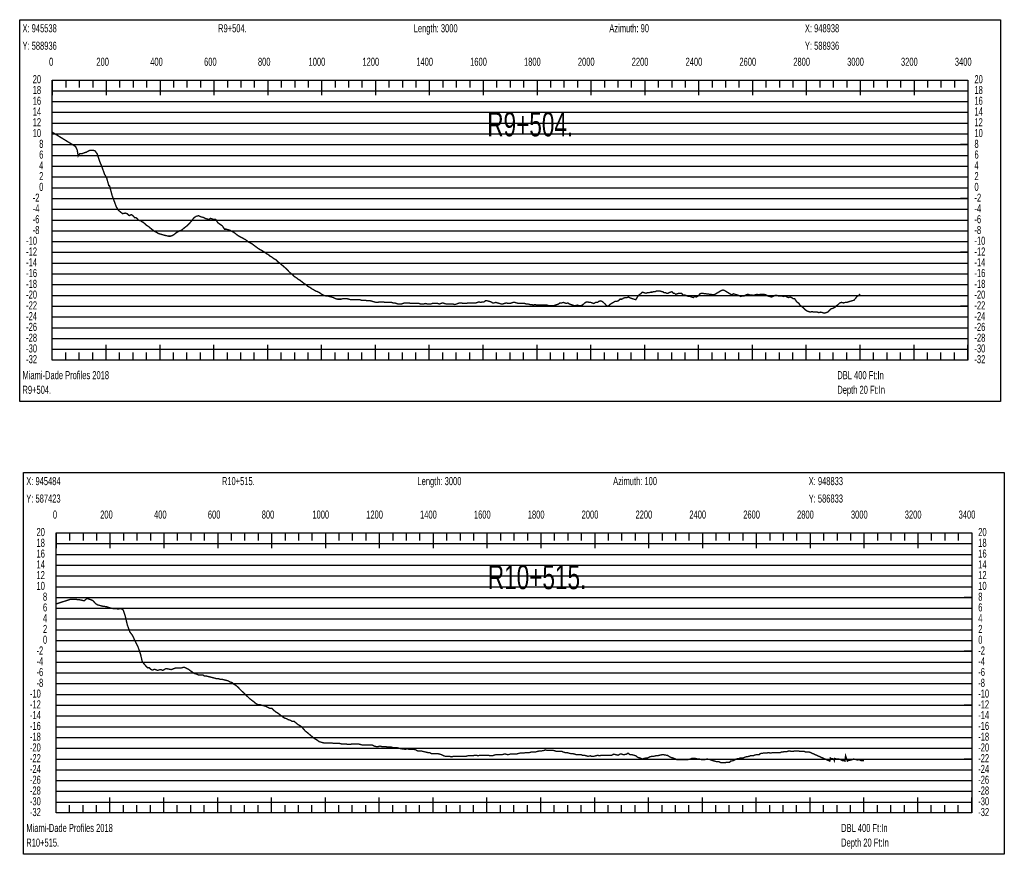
# Model space of a CAD drawing. Header units: inches. Extents: x 471865 to 538526, y 1054316 to 1102451.
# Tile 43 of 114: x 471953 to 475609, y 1085612 to 1088712. Entities that reach past the tile are written whole.
import ezdxf

# ---------------------------------------------------------------- set-up
doc = ezdxf.new("R2010")
doc.units = ezdxf.units.IN
doc.header["$MEASUREMENT"] = 0
for name, color, linetype in [('LABELS', 7, 'Continuous'), ('X_Gr1', 7, 'Continuous'), ('XSECTION', 7, 'Continuous')]:
    doc.layers.add(name, color=color, linetype=linetype)
doc.styles.get("Standard").update_dxf_attribs({"font": 'arial.ttf'})

msp = doc.modelspace()

# ---------------------------------------------------------------- linework, layer by layer
at = {"layer": 'X_Gr1', "color": 6, "linetype": 'Continuous', "lineweight": 18, "true_color": 0xff00ff, "transparency": 33554687, "const_width": 5}
for points in [[(472073.7, 1088293.5), (472073.7, 1088293.5), (472160.1, 1088240.5), (472165.8, 1088228.3), (472169.9, 1088205.2), (472175.6, 1088213.8), (472185.3, 1088214.2), (472190.7, 1088216.6), (472200.2, 1088219.5), (472207, 1088223.3), (472213.4, 1088226.8), (472222.4, 1088226.7), (472231.9, 1088224.8), (472240.2, 1088213.6), (472249.1, 1088186.5), (472257.5, 1088166), (472267.5, 1088138.1), (472275.8, 1088122.6), (472283.4, 1088095.3), (472286.2, 1088094.4), (472296.1, 1088057.3), (472304.8, 1088034), (472311.3, 1088016.5), (472319.1, 1088003.8), (472327.5, 1087996.7), (472334.6, 1087991.1), (472344.4, 1087993.2), (472351.7, 1087991), (472359.3, 1087983.9), (472367.1, 1087987.5), (472373.3, 1087983.5), (472379, 1087976.6), (472386.1, 1087975.5), (472392.4, 1087968.3), (472399, 1087965), (472402.9, 1087965.5), (472405.3, 1087961.7), (472410.5, 1087959.5), (472417.6, 1087953.5), (472424.1, 1087947.5), (472430.7, 1087943.5), (472437.8, 1087937.5), (472445.2, 1087931.5), (472453.1, 1087925.5), (472460.7, 1087921.5), (472467.9, 1087917.5), (472474.3, 1087915.5), (472480.7, 1087913.5), (472488.1, 1087911.5), (472496.2, 1087909.5), (472504.5, 1087907.5), (472512.2, 1087907.5), (472519, 1087909.5), (472525.7, 1087913.5), (472532.6, 1087919.5), (472539.7, 1087923.5), (472546.8, 1087927.5), (472553.6, 1087929.5), (472560.5, 1087935.5), (472568, 1087941.5), (472575.9, 1087947.5), (472583.5, 1087955.5), (472590.2, 1087963.5), (472596.2, 1087971.5), (472602, 1087977.5), (472608.7, 1087981.5), (472616.4, 1087983.5), (472624.8, 1087979.5), (472633.4, 1087977.5), (472641.2, 1087973.5), (472648.4, 1087971.5), (472654.9, 1087969.5), (472660.9, 1087973.5), (472667.1, 1087971.5), (472673.4, 1087969.5), (472680.4, 1087969.5), (472688.1, 1087957.5), (472696.6, 1087951.5), (472705.3, 1087945.5), (472712.9, 1087933.5), (472719.6, 1087933.5), (472726.1, 1087931.5), (472733, 1087929.5), (472740.5, 1087925.5), (472748, 1087921.5), (472755.7, 1087915.5), (472763.2, 1087909.5), (472770.7, 1087905.5), (472778.3, 1087901.5), (472785.6, 1087897.5), (472792.6, 1087893.5), (472799.5, 1087887.5), (472806.8, 1087883.5), (472814.6, 1087879.5), (472822.6, 1087873.5), (472830.6, 1087867.5), (472838.4, 1087861.5), (472845.6, 1087857.5), (472852.7, 1087853.5), (472860.1, 1087849.5), (472867.8, 1087843.5), (472875.1, 1087839.5), (472882.2, 1087833.5), (472889.4, 1087829.5), (472896.9, 1087823.5), (472904.7, 1087819.5), (472912.6, 1087811.5), (472920.2, 1087805.5), (472927.5, 1087799.5), (472934.4, 1087793.5), (472941.5, 1087787.5), (472949, 1087779.5), (472956.8, 1087771.5), (472964.7, 1087765.5), (472972.1, 1087757.5), (472979.4, 1087753.5), (472986.7, 1087747.5), (472993.9, 1087743.5), (473001.3, 1087737.5), (473008.5, 1087731.5), (473015.5, 1087727.5), (473022.5, 1087721.5), (473030.3, 1087717.5), (473038.3, 1087711.5), (473045.6, 1087707.5), (473051.9, 1087703.5), (473058.4, 1087701.5), (473065.9, 1087697.5), (473074.4, 1087691.5), (473082.4, 1087687.5), (473089.4, 1087685.5), (473096, 1087685.5), (473103, 1087683.5), (473110.4, 1087681.5), (473117.6, 1087679.5), (473124.8, 1087675.5), (473132, 1087673.5), (473139.3, 1087673.5), (473146.5, 1087673.5), (473153.3, 1087675.5), (473160.2, 1087675.5), (473167.4, 1087675.5), (473174.9, 1087673.5), (473182.1, 1087671.5), (473188.7, 1087671.5), (473195.3, 1087671.5), (473202.1, 1087671.5), (473208.7, 1087671.5), (473215.3, 1087671.5), (473222, 1087669.5), (473228.8, 1087669.5), (473235.7, 1087669.5), (473242.4, 1087667.5), (473248.9, 1087667.5), (473255.1, 1087667.5), (473261.9, 1087665.5), (473269.2, 1087663.5), (473276.2, 1087661.5), (473282.6, 1087661.5), (473288.7, 1087663.5), (473295.3, 1087663.5), (473302.3, 1087663.5), (473308.9, 1087661.5), (473315, 1087661.5), (473321, 1087661.5), (473327.3, 1087661.5), (473333.5, 1087661.5), (473339.4, 1087659.5), (473345.4, 1087659.5), (473351.6, 1087657.5), (473357.7, 1087655.5), (473363.7, 1087655.5), (473369.5, 1087655.5), (473375.5, 1087657.5), (473381.4, 1087659.5), (473387.1, 1087659.5), (473392.6, 1087659.5), (473398.4, 1087659.5), (473404.9, 1087657.5), (473411.1, 1087657.5), (473416.7, 1087657.5), (473422.1, 1087657.5), (473428.3, 1087657.5), (473435.4, 1087657.5), (473442, 1087655.5), (473447.5, 1087655.5), (473452.7, 1087655.5), (473459.2, 1087657.5), (473466.8, 1087655.5), (473473.7, 1087655.5), (473479.4, 1087655.5), (473484.8, 1087657.5), (473491.2, 1087657.5), (473498.3, 1087657.5), (473504.8, 1087657.5), (473510.6, 1087655.5), (473516.5, 1087657.5), (473523.1, 1087659.5), (473530.2, 1087657.5), (473536.8, 1087655.5), (473542.7, 1087655.5), (473548.4, 1087655.5), (473554.8, 1087655.5), (473561.9, 1087655.5), (473568.6, 1087653.5), (473574.6, 1087655.5), (473580.1, 1087657.5), (473586, 1087659.5), (473592.8, 1087659.5), (473599.5, 1087657.5), (473605.4, 1087657.5), (473611.1, 1087657.5), (473617, 1087659.5), (473623.4, 1087659.5), (473629.5, 1087659.5), (473635.2, 1087659.5), (473641.1, 1087659.5), (473647, 1087659.5), (473652.6, 1087661.5), (473658.1, 1087663.5), (473664.4, 1087661.5), (473671.2, 1087663.5), (473676.9, 1087663.5), (473682.2, 1087667.5), (473688.4, 1087667.5), (473695.7, 1087665.5), (473702.8, 1087663.5), (473708.7, 1087659.5), (473714, 1087659.5), (473720.2, 1087661.5), (473727.5, 1087659.5), (473734.7, 1087657.5), (473740.9, 1087655.5), (473746.3, 1087655.5), (473752.3, 1087657.5), (473759.6, 1087659.5), (473767, 1087657.5), (473773.2, 1087657.5), (473778.7, 1087659.5), (473784.9, 1087661.5), (473791.7, 1087661.5), (473798.2, 1087659.5), (473804.1, 1087657.5), (473810.1, 1087657.5), (473816.3, 1087657.5), (473822.4, 1087657.5), (473828.2, 1087657.5), (473834.1, 1087655.5), (473840.8, 1087655.5), (473847.5, 1087653.5), (473853.9, 1087653.5), (473860.1, 1087651.5), (473866.2, 1087653.5), (473872.9, 1087651.5), (473879.6, 1087651.5), (473885.9, 1087651.5), (473892.3, 1087651.5), (473898.6, 1087651.5), (473904.9, 1087651.5), (473910.9, 1087651.5), (473916.9, 1087649.5), (473923.2, 1087649.5), (473929.5, 1087649.5), (473935.9, 1087649.5), (473942, 1087651.5), (473947.7, 1087653.5), (473953.4, 1087655.5), (473959, 1087659.5), (473965.1, 1087659.5), (473971.3, 1087661.5), (473977.3, 1087659.5), (473982.8, 1087657.5), (473988, 1087659.5), (473993.8, 1087655.5), (474000.2, 1087653.5), (474006.1, 1087651.5), (474011.3, 1087649.5), (474016.6, 1087649.5), (474022.9, 1087651.5), (474029.9, 1087649.5), (474036.3, 1087649.5), (474041.7, 1087651.5), (474046.8, 1087655.5), (474053.3, 1087661.5), (474060.8, 1087663.5), (474067.5, 1087661.5), (474073.1, 1087661.5), (474078.5, 1087659.5), (474084.8, 1087657.5), (474091.4, 1087661.5), (474097.8, 1087661.5), (474103.7, 1087665.5), (474109.3, 1087667.5), (474114.7, 1087665.5), (474120.2, 1087661.5), (474126.4, 1087655.5), (474133.2, 1087647.5), (474139, 1087647.5), (474144.2, 1087653.5), (474150.2, 1087657.5), (474157.1, 1087661.5), (474163.9, 1087665.5), (474169.9, 1087665.5), (474175.6, 1087667.5), (474182, 1087673.5), (474188.7, 1087673.5), (474195.4, 1087677.5), (474201.4, 1087679.5), (474207.6, 1087679.5), (474214, 1087681.5), (474220.4, 1087677.5), (474227.1, 1087675.5), (474233.9, 1087673.5), (474240.4, 1087671.5), (474246.5, 1087681.5), (474252.4, 1087689.5), (474258.7, 1087693.5), (474265.2, 1087699.5), (474271.7, 1087697.5), (474278, 1087695.5), (474283.8, 1087697.5), (474289.6, 1087697.5), (474295.6, 1087699.5), (474301.8, 1087699.5), (474307.3, 1087701.5), (474312.3, 1087701.5), (474317.3, 1087703.5), (474322.3, 1087703.5), (474327.2, 1087703.5), (474332, 1087703.5), (474336.6, 1087701.5), (474340.8, 1087701.5), (474345.3, 1087697.5), (474350.6, 1087697.5), (474355.7, 1087695.5), (474360, 1087695.5), (474364.2, 1087697.5), (474369.3, 1087699.5), (474374.9, 1087701.5), (474380, 1087695.5), (474384.2, 1087695.5), (474388.7, 1087691.5), (474394.3, 1087693.5), (474400.1, 1087695.5), (474405.1, 1087695.5), (474409.9, 1087695.5), (474415.3, 1087689.5), (474420.9, 1087689.5), (474426.2, 1087687.5), (474431.3, 1087685.5), (474436.5, 1087683.5), (474442.2, 1087683.5), (474448.1, 1087681.5), (474453.7, 1087679.5), (474459.2, 1087683.5), (474465.6, 1087681.5), (474472.5, 1087685.5), (474478.7, 1087693.5), (474484.8, 1087695.5), (474489.9, 1087694.9), (474495.1, 1087694.2), (474500.3, 1087693.6), (474505.5, 1087692.9), (474510.7, 1087692.3), (474515.9, 1087691.6), (474521.1, 1087691), (474526.3, 1087690.3), (474531.5, 1087689.7), (474557.7, 1087705.5), (474564.1, 1087707.5), (474570.4, 1087705.5), (474576.7, 1087701.5), (474583.3, 1087697.5), (474590.1, 1087693.5), (474596.7, 1087689.5), (474603.1, 1087693.5), (474609.4, 1087691.5), (474615.8, 1087689.5), (474622.7, 1087687.5), (474629.8, 1087683.5), (474636.6, 1087685.5), (474642.8, 1087685.5), (474649.3, 1087689.5), (474656.4, 1087691.5), (474663.4, 1087689.5), (474669.9, 1087689.5), (474676.3, 1087687.5), (474683.1, 1087689.5), (474690.3, 1087691.5), (474697.2, 1087689.5), (474703.6, 1087691.5), (474709.8, 1087691.5), (474716.7, 1087691.5), (474724, 1087689.5), (474730.9, 1087685.5), (474737.3, 1087683.5), (474743.5, 1087681.5), (474750.2, 1087683.5), (474757.2, 1087687.5), (474763.9, 1087687.5), (474770.3, 1087685.5), (474776.4, 1087685.5), (474782.7, 1087685.5), (474789, 1087683.5), (474795.5, 1087685.5), (474802, 1087681.5), (474807.9, 1087679.5), (474813.4, 1087681.5), (474819, 1087679.5), (474824.6, 1087675.5), (474830.2, 1087675.5), (474835.5, 1087667.5), (474840.3, 1087661.5), (474845, 1087659.5), (474850, 1087651.5), (474855.3, 1087647.5), (474860, 1087643.5), (474864.9, 1087639.5), (474870.6, 1087633.5), (474876.8, 1087629.5), (474882.9, 1087627.5), (474888.4, 1087625.5), (474894.4, 1087627.5), (474901.5, 1087625.5), (474908.6, 1087625.5), (474914.9, 1087625.5), (474920.6, 1087623.5), (474926.9, 1087625.5), (474933.9, 1087623.5), (474940.9, 1087621.5), (474947.5, 1087623.5), (474953.6, 1087625.5), (474959.4, 1087631.5), (474965.6, 1087637.5), (474972.5, 1087639.5), (474979.7, 1087643.5), (474986.2, 1087649.5), (474992, 1087653.5), (474997.8, 1087659.5), (475004.5, 1087661.5), (475011.8, 1087659.5), (475018.5, 1087661.5), (475024.2, 1087661.5), (475030, 1087663.5), (475036.5, 1087665.5), (475043.7, 1087667.5), (475050.2, 1087669.5), (475055.9, 1087675.5), (475061.8, 1087683.5), (475068.2, 1087687.5), (475073.7, 1087692.2)], [(472087.9, 1086541.6), (472087.9, 1086541.6), (472140, 1086558.4), (472145.4, 1086558.6), (472155.5, 1086558.6), (472169.8, 1086557.7), (472180.1, 1086556.1), (472191.5, 1086553.2), (472202.9, 1086562), (472212.6, 1086558.6), (472224, 1086554.4), (472234.9, 1086542.1), (472242.2, 1086538), (472258.8, 1086533.5), (472262.9, 1086532.7), (472273.8, 1086531.5), (472284.3, 1086527.9), (472295.7, 1086524.8), (472309.8, 1086523.8), (472319.2, 1086522.8), (472328.6, 1086524.6), (472337.3, 1086518.6), (472344.8, 1086495.4), (472351.9, 1086464.6), (472361.4, 1086437.9), (472370.8, 1086425.6), (472382, 1086402), (472391.6, 1086382.9), (472401.1, 1086355.3), (472407.6, 1086327.8), (472412.6, 1086320.9), (472418.4, 1086314.3), (472423.4, 1086308.3), (472428.4, 1086304), (472433.6, 1086304.8), (472439.6, 1086298.5), (472445.1, 1086295.7), (472452.6, 1086298.7), (472457.2, 1086297.6), (472461.9, 1086295.7), (472465.6, 1086294.8), (472470.1, 1086296.7), (472474.8, 1086297.1), (472479, 1086296.9), (472483.6, 1086294.9), (472488.7, 1086297), (472493.4, 1086300.3), (472497.5, 1086301.3), (472502.3, 1086300.3), (472507.1, 1086299.3), (472511.9, 1086298.3), (472515.4, 1086297.6), (472516.8, 1086298.1), (472521.9, 1086300.1), (472527.1, 1086302.1), (472531, 1086303.6), (472532.3, 1086303.6), (472537.5, 1086303.6), (472542.7, 1086303.6), (472547.9, 1086303.6), (472552.1, 1086303.6), (472553.1, 1086303.9), (472558.3, 1086305.5), (472558.7, 1086305.6), (472563.5, 1086305.6), (472565.8, 1086305.6), (472568.7, 1086304.1), (472573.9, 1086301.4), (472579.1, 1086298.6), (472581, 1086297.6), (472584.3, 1086295.2), (472589.5, 1086291.4), (472594.7, 1086287.5), (472599.9, 1086283.7), (472600, 1086283.6), (472607.8, 1086281.6), (472616.8, 1086277.6), (472625.3, 1086277.6), (472632.6, 1086277.6), (472639.2, 1086273.6), (472646.2, 1086273.6), (472654, 1086271.6), (472661.9, 1086269.6), (472669.9, 1086267.6), (472677.4, 1086265.6), (472684.4, 1086263.6), (472691.1, 1086263.6), (472697.5, 1086261.6), (472704.5, 1086261.6), (472712.2, 1086259.6), (472719.9, 1086257.6), (472727.2, 1086255.6), (472734, 1086251.6), (472740.8, 1086249.6), (472747.6, 1086243.6), (472754.7, 1086239.6), (472761.9, 1086233.6), (472769.5, 1086225.6), (472777.3, 1086217.6), (472784.6, 1086211.6), (472791.3, 1086203.6), (472798.6, 1086197.6), (472806.5, 1086189.6), (472814.6, 1086183.6), (472822.5, 1086177.6), (472829.7, 1086171.6), (472836.7, 1086167.6), (472843.8, 1086167.6), (472851, 1086165.6), (472858.2, 1086163.6), (472865.7, 1086161.6), (472873.8, 1086157.6), (472881.7, 1086153.6), (472889.4, 1086153.6), (472897.2, 1086145.6), (472904.8, 1086139.6), (472911.8, 1086135.6), (472927.1, 1086123.6), (472935.7, 1086117.6), (472943.3, 1086115.6), (472950, 1086111.6), (472957, 1086109.6), (472964.5, 1086105.6), (472971.6, 1086105.6), (472978.5, 1086099.6), (472985.9, 1086093.6), (472992.9, 1086089.6), (472999.3, 1086085.6), (473005.9, 1086077.6), (473013.1, 1086069.6), (473020.7, 1086063.6), (473027.8, 1086057.6), (473034.9, 1086051.6), (473042.4, 1086045.6), (473050, 1086039.6), (473057.7, 1086035.6), (473065.4, 1086029.6), (473073.4, 1086027.6), (473081.1, 1086025.6), (473088.2, 1086025.6), (473095.2, 1086025.6), (473102.3, 1086025.6), (473110, 1086025.6), (473118, 1086023.6), (473132.8, 1086023.6), (473139.7, 1086023.6), (473147.5, 1086021.6), (473155.9, 1086021.6), (473164.1, 1086021.6), (473171.8, 1086019.6), (473179, 1086019.6), (473186.5, 1086021.6), (473194.5, 1086021.6), (473202.5, 1086021.6), (473210.1, 1086021.6), (473217.4, 1086019.6), (473224.8, 1086017.6), (473231.9, 1086017.6), (473239.3, 1086017.6), (473247.1, 1086017.6), (473254.4, 1086017.6), (473261.6, 1086017.6), (473269.2, 1086013.6), (473276.9, 1086011.6), (473283.9, 1086011.6), (473290.5, 1086013.6), (473297.4, 1086011.6), (473305, 1086011.6), (473312.3, 1086011.6), (473319.2, 1086009.6), (473326.1, 1086009.6), (473333.1, 1086009.6), (473340, 1086007.6), (473346.9, 1086007.6), (473353.6, 1086007.6), (473361, 1086005.6), (473369.3, 1086003.6), (473384.9, 1086001.6), (473391.4, 1086003.6), (473398.5, 1086001.6), (473406.8, 1086001.6), (473415.3, 1086001.6), (473423.2, 1085999.6), (473430.5, 1085995.6), (473436.9, 1085995.6), (473443.3, 1085995.6), (473450.8, 1085993.6), (473459.2, 1085991.6), (473467.5, 1085989.6), (473474.6, 1085989.6), (473481.4, 1085985.6), (473488.6, 1085985.6), (473496.1, 1085985.6), (473504.2, 1085985.6), (473512.2, 1085983.6), (473519.7, 1085981.6), (473526.8, 1085977.6), (473533.9, 1085975.6), (473541.2, 1085975.6), (473548.7, 1085975.6), (473556.2, 1085973.6), (473563.7, 1085975.6), (473571.4, 1085975.6), (473579.2, 1085975.6), (473587, 1085975.6), (473595.1, 1085975.6), (473603.1, 1085975.6), (473610.2, 1085975.6), (473616.9, 1085977.6), (473624.2, 1085977.6), (473636.5, 1085977.6), (473640.5, 1085979.6), (473647.8, 1085979.6), (473654.8, 1085977.6), (473661.9, 1085979.6), (473669.4, 1085979.6), (473676.9, 1085979.6), (473684.5, 1085979.6), (473692.4, 1085979.6), (473700.1, 1085977.6), (473707.4, 1085977.6), (473714, 1085979.6), (473720.6, 1085981.6), (473728.2, 1085981.6), (473736.2, 1085981.6), (473743.6, 1085981.6), (473750.5, 1085983.6), (473757.5, 1085983.6), (473765.4, 1085981.6), (473773.5, 1085983.6), (473784.2, 1085983.6), (473787.8, 1085983.6), (473795.1, 1085983.6), (473802.8, 1085985.6), (473810.5, 1085987.6), (473817.9, 1085987.6), (473824.9, 1085987.6), (473831.6, 1085989.6), (473838.4, 1085989.6), (473845.7, 1085989.6), (473853.2, 1085991.6), (473860.7, 1085991.6), (473867.7, 1085991.6), (473875, 1085993.6), (473882.6, 1085995.6), (473890.2, 1085995.6), (473900.6, 1085997.6), (473904, 1085999.6), (473911.1, 1085997.6), (473918.9, 1085997.6), (473926.8, 1085997.6), (473934.1, 1085997.6), (473940.7, 1085995.6), (473947.8, 1085993.6), (473955.3, 1085993.6), (473966.9, 1085993.6), (473970.6, 1085991.6), (473977.4, 1085989.6), (473984, 1085989.6), (473991.1, 1085987.6), (473998.9, 1085985.6), (474006.5, 1085985.6), (474013.6, 1085983.6), (474020.5, 1085981.6), (474027.2, 1085981.6), (474037.5, 1085981.6), (474041.3, 1085979.6), (474049, 1085979.6), (474056.4, 1085977.6), (474062.8, 1085975.6), (474072.3, 1085977.6), (474076.1, 1085975.6), (474084.2, 1085975.6), (474092.1, 1085977.6), (474098.7, 1085979.6), (474105.3, 1085977.6), (474113.1, 1085979.6), (474121.6, 1085979.6), (474129.9, 1085979.6), (474137, 1085979.6), (474143.5, 1085979.6), (474150.5, 1085979.6), (474158.3, 1085983.6), (474166.7, 1085981.6), (474174.8, 1085979.6), (474181.8, 1085983.6), (474188.3, 1085983.6), (474195.2, 1085981.6), (474207, 1085983.6), (474211.1, 1085987.6), (474219, 1085981.6), (474226.6, 1085981.6), (474233.6, 1085979.6), (474240.6, 1085977.6), (474247.9, 1085971.6), (474255.8, 1085969.6), (474263.9, 1085965.6), (474271.1, 1085967.6), (474281.2, 1085969.6), (474285, 1085969.6), (474292.6, 1085973.6), (474300.1, 1085975.6), (474307.2, 1085975.6), (474314.5, 1085977.6), (474321.7, 1085977.6), (474328.5, 1085979.6), (474338.9, 1085981.6), (474342.8, 1085981.6), (474354.1, 1085979.6), (474357.4, 1085979.6), (474363.7, 1085975.6), (474370.4, 1085971.6), (474377.6, 1085969.6), (474388.4, 1085965.6), (474392.1, 1085963.6), (474399.1, 1085963.6), (474405.6, 1085963.6), (474411.9, 1085963.6), (474423.2, 1085963.6), (474427.3, 1085963.6), (474434.8, 1085963.6), (474444.4, 1085965.6), (474447.5, 1085967.6), (474458.4, 1085967.6), (474462.2, 1085967.6), (474469.7, 1085965.6), (474476.9, 1085965.6), (474483.4, 1085963.6), (474493.6, 1085963.6), (474497.4, 1085963.6), (474505, 1085965.6), (474516.3, 1085963.6), (474519.8, 1085961.6), (474533.6, 1085957.6), (474541.2, 1085955.6), (474549.1, 1085955.6), (474556.4, 1085951.6), (474566.4, 1085951.6), (474573.4, 1085951.6), (474577.3, 1085953.6), (474588.9, 1085953.6), (474592.5, 1085957.6), (474603, 1085959.6), (474606.4, 1085961.6), (474613.3, 1085965.6), (474624.9, 1085967.6), (474629.1, 1085969.6), (474640.2, 1085969.6), (474643.4, 1085971.6), (474650, 1085973.6), (474661.5, 1085975.6), (474665.8, 1085977.6), (474677.6, 1085977.6), (474680.8, 1085979.6), (474687.4, 1085981.6), (474698.4, 1085981.6), (474702.5, 1085985.6), (474714.6, 1085987.6), (474718.3, 1085987.6), (474725.3, 1085987.6), (474735.3, 1085989.6), (474739.2, 1085987.6), (474751.8, 1085989.6), (474760.5, 1085989.6), (474764.8, 1085989.6), (474777.5, 1085989.6), (474781.7, 1085991.6), (474803.9, 1085993.6), (474808.6, 1085995.6), (474822.7, 1085993.6), (474831.3, 1085995.6), (474866.4, 1085993.6), (474871.5, 1085991.6), (474884.6, 1085991.6), (474961, 1085957.6), (474962.7, 1085969.6), (474965.8, 1085967.6), (474975.4, 1085965.6), (474977.6, 1085959.6), (474978.8, 1085967.6), (474985.3, 1085965.6), (474994.2, 1085965.6), (475000.5, 1085963.6), (475007.1, 1085959.6), (475013.9, 1085959.6), (475017.1, 1085957.6), (475019.6, 1085977.6), (475026.2, 1085957.6), (475029.2, 1085959.6), (475038.5, 1085961.6), (475045.4, 1085963.6), (475048.8, 1085965.6), (475058.4, 1085963.6), (475064, 1085961.6), (475070.1, 1085963.6), (475076.8, 1085959.6), (475080.3, 1085959.6), (475087.8, 1085959.6)]]:
    msp.add_lwpolyline(points, dxfattribs=at)
at = {"layer": 'XSECTION', "color": 18, "linetype": 'Continuous', "true_color": 0x000000}
for points in [[(471952.5, 1088711.5), (475594.9, 1088711.5), (475594.9, 1087293.5), (471952.5, 1087293.5), (471952.5, 1088711.5)], [(472073.7, 1088487.5), (475473.7, 1088487.5), (475473.7, 1087447.5), (472073.7, 1087447.5), (472073.7, 1088487.5)], [(472073.7, 1088487.5), (472073.7, 1088431.1)], [(472073.7, 1088487.5), (472073.7, 1088431.1)], [(472073.7, 1088487.5), (472073.7, 1088459.5)], [(472073.7, 1088487.5), (472073.7, 1088459.5)], [(472123.7, 1088487.5), (472123.7, 1088459.5)], [(472173.7, 1088487.5), (472173.7, 1088459.5)], [(472223.7, 1088487.5), (472223.7, 1088459.5)], [(472273.7, 1088487.5), (472273.7, 1088431.1)], [(472273.7, 1088487.5), (472273.7, 1088459.5)], [(472323.7, 1088487.5), (472323.7, 1088459.5)], [(472373.7, 1088487.5), (472373.7, 1088459.5)], [(472423.7, 1088487.5), (472423.7, 1088459.5)], [(472473.7, 1088487.5), (472473.7, 1088431.1)], [(472473.7, 1088487.5), (472473.7, 1088459.5)], [(472523.7, 1088487.5), (472523.7, 1088459.5)], [(472573.7, 1088487.5), (472573.7, 1088459.5)], [(472623.7, 1088487.5), (472623.7, 1088459.5)], [(472673.7, 1088487.5), (472673.7, 1088431.1)], [(472673.7, 1088487.5), (472673.7, 1088459.5)], [(472723.7, 1088487.5), (472723.7, 1088459.5)], [(472773.7, 1088487.5), (472773.7, 1088459.5)], [(472823.7, 1088487.5), (472823.7, 1088459.5)], [(472873.7, 1088487.5), (472873.7, 1088431.1)], [(472873.7, 1088487.5), (472873.7, 1088459.5)], [(472923.7, 1088487.5), (472923.7, 1088459.5)], [(472973.7, 1088487.5), (472973.7, 1088459.5)], [(473023.7, 1088487.5), (473023.7, 1088459.5)], [(473073.7, 1088487.5), (473073.7, 1088431.1)], [(473073.7, 1088487.5), (473073.7, 1088459.5)], [(473123.7, 1088487.5), (473123.7, 1088459.5)], [(473173.7, 1088487.5), (473173.7, 1088459.5)], [(473223.7, 1088487.5), (473223.7, 1088459.5)], [(473273.7, 1088487.5), (473273.7, 1088431.1)], [(473273.7, 1088487.5), (473273.7, 1088459.5)], [(473323.7, 1088487.5), (473323.7, 1088459.5)], [(473373.7, 1088487.5), (473373.7, 1088459.5)], [(473423.7, 1088487.5), (473423.7, 1088459.5)], [(473473.7, 1088487.5), (473473.7, 1088431.1)], [(473473.7, 1088487.5), (473473.7, 1088459.5)], [(473523.7, 1088487.5), (473523.7, 1088459.5)], [(473573.7, 1088487.5), (473573.7, 1088459.5)], [(473623.7, 1088487.5), (473623.7, 1088459.5)], [(473673.7, 1088487.5), (473673.7, 1088431.1)], [(473673.7, 1088487.5), (473673.7, 1088459.5)], [(473723.7, 1088487.5), (473723.7, 1088459.5)], [(473773.7, 1088487.5), (473773.7, 1088459.5)], [(473823.7, 1088487.5), (473823.7, 1088459.5)], [(473873.7, 1088487.5), (473873.7, 1088431.1)], [(473873.7, 1088487.5), (473873.7, 1088459.5)], [(473923.7, 1088487.5), (473923.7, 1088459.5)], [(473973.7, 1088487.5), (473973.7, 1088459.5)], [(474023.7, 1088487.5), (474023.7, 1088459.5)], [(474073.7, 1088487.5), (474073.7, 1088431.1)], [(474073.7, 1088487.5), (474073.7, 1088459.5)], [(474123.7, 1088487.5), (474123.7, 1088459.5)], [(474173.7, 1088487.5), (474173.7, 1088459.5)], [(474223.7, 1088487.5), (474223.7, 1088459.5)], [(474273.7, 1088487.5), (474273.7, 1088431.1)], [(474273.7, 1088487.5), (474273.7, 1088459.5)], [(474323.7, 1088487.5), (474323.7, 1088459.5)], [(474373.7, 1088487.5), (474373.7, 1088459.5)], [(474423.7, 1088487.5), (474423.7, 1088459.5)], [(474473.7, 1088487.5), (474473.7, 1088431.1)], [(474473.7, 1088487.5), (474473.7, 1088459.5)], [(474523.7, 1088487.5), (474523.7, 1088459.5)], [(474573.7, 1088487.5), (474573.7, 1088459.5)], [(474623.7, 1088487.5), (474623.7, 1088459.5)], [(474673.7, 1088487.5), (474673.7, 1088431.1)], [(474673.7, 1088487.5), (474673.7, 1088459.5)], [(474723.7, 1088487.5), (474723.7, 1088459.5)], [(474773.7, 1088487.5), (474773.7, 1088459.5)], [(474823.7, 1088487.5), (474823.7, 1088459.5)], [(474873.7, 1088487.5), (474873.7, 1088431.1)], [(474873.7, 1088487.5), (474873.7, 1088459.5)], [(474923.7, 1088487.5), (474923.7, 1088459.5)], [(474973.7, 1088487.5), (474973.7, 1088459.5)], [(475023.7, 1088487.5), (475023.7, 1088459.5)], [(475073.7, 1088487.5), (475073.7, 1088431.1)], [(475073.7, 1088487.5), (475073.7, 1088459.5)], [(475123.7, 1088487.5), (475123.7, 1088459.5)], [(475173.7, 1088487.5), (475173.7, 1088459.5)], [(475223.7, 1088487.5), (475223.7, 1088459.5)], [(475273.7, 1088487.5), (475273.7, 1088431.1)], [(475273.7, 1088487.5), (475273.7, 1088459.5)], [(475323.7, 1088487.5), (475323.7, 1088459.5)], [(475373.7, 1088487.5), (475373.7, 1088459.5)], [(475423.7, 1088487.5), (475423.7, 1088459.5)], [(475473.7, 1088487.5), (475473.7, 1088431.1)], [(475473.7, 1088487.5), (475473.7, 1088459.5)], [(472073.7, 1088247.5), (472101.7, 1088247.5)], [(475473.7, 1088247.5), (475445.7, 1088247.5)], [(472073.7, 1088047.5), (472101.7, 1088047.5)], [(475473.7, 1088047.5), (475445.7, 1088047.5)], [(472073.7, 1087847.5), (472101.7, 1087847.5)], [(475473.7, 1087847.5), (475445.7, 1087847.5)], [(472073.7, 1087647.5), (472101.7, 1087647.5)], [(475473.7, 1087647.5), (475445.7, 1087647.5)], [(472073.7, 1087447.5), (472073.7, 1087503.9)], [(472073.7, 1087447.5), (472073.7, 1087503.9)], [(472073.7, 1087447.5), (472073.7, 1087475.5)], [(472073.7, 1087447.5), (472073.7, 1087475.5)], [(472123.7, 1087447.5), (472123.7, 1087475.5)], [(472173.7, 1087447.5), (472173.7, 1087475.5)], [(472223.7, 1087447.5), (472223.7, 1087475.5)], [(472273.7, 1087447.5), (472273.7, 1087503.9)], [(472273.7, 1087447.5), (472273.7, 1087475.5)], [(472323.7, 1087447.5), (472323.7, 1087475.5)], [(472373.7, 1087447.5), (472373.7, 1087475.5)], [(472423.7, 1087447.5), (472423.7, 1087475.5)], [(472473.7, 1087447.5), (472473.7, 1087503.9)], [(472473.7, 1087447.5), (472473.7, 1087475.5)], [(472523.7, 1087447.5), (472523.7, 1087475.5)], [(472573.7, 1087447.5), (472573.7, 1087475.5)], [(472623.7, 1087447.5), (472623.7, 1087475.5)], [(472673.7, 1087447.5), (472673.7, 1087503.9)], [(472673.7, 1087447.5), (472673.7, 1087475.5)], [(472723.7, 1087447.5), (472723.7, 1087475.5)], [(472773.7, 1087447.5), (472773.7, 1087475.5)], [(472823.7, 1087447.5), (472823.7, 1087475.5)], [(472873.7, 1087447.5), (472873.7, 1087503.9)], [(472873.7, 1087447.5), (472873.7, 1087475.5)], [(472923.7, 1087447.5), (472923.7, 1087475.5)], [(472973.7, 1087447.5), (472973.7, 1087475.5)], [(473023.7, 1087447.5), (473023.7, 1087475.5)], [(473073.7, 1087447.5), (473073.7, 1087503.9)], [(473073.7, 1087447.5), (473073.7, 1087475.5)], [(473123.7, 1087447.5), (473123.7, 1087475.5)], [(473173.7, 1087447.5), (473173.7, 1087475.5)], [(473223.7, 1087447.5), (473223.7, 1087475.5)], [(473273.7, 1087447.5), (473273.7, 1087503.9)], [(473273.7, 1087447.5), (473273.7, 1087475.5)], [(473323.7, 1087447.5), (473323.7, 1087475.5)], [(473373.7, 1087447.5), (473373.7, 1087475.5)], [(473423.7, 1087447.5), (473423.7, 1087475.5)], [(473473.7, 1087447.5), (473473.7, 1087503.9)], [(473473.7, 1087447.5), (473473.7, 1087475.5)], [(473523.7, 1087447.5), (473523.7, 1087475.5)], [(473573.7, 1087447.5), (473573.7, 1087475.5)], [(473623.7, 1087447.5), (473623.7, 1087475.5)], [(473673.7, 1087447.5), (473673.7, 1087503.9)], [(473673.7, 1087447.5), (473673.7, 1087475.5)], [(473723.7, 1087447.5), (473723.7, 1087475.5)], [(473773.7, 1087447.5), (473773.7, 1087475.5)], [(473823.7, 1087447.5), (473823.7, 1087475.5)], [(473873.7, 1087447.5), (473873.7, 1087503.9)], [(473873.7, 1087447.5), (473873.7, 1087475.5)], [(473923.7, 1087447.5), (473923.7, 1087475.5)], [(473973.7, 1087447.5), (473973.7, 1087475.5)], [(474023.7, 1087447.5), (474023.7, 1087475.5)], [(474073.7, 1087447.5), (474073.7, 1087503.9)], [(474073.7, 1087447.5), (474073.7, 1087475.5)], [(474123.7, 1087447.5), (474123.7, 1087475.5)], [(474173.7, 1087447.5), (474173.7, 1087475.5)], [(474223.7, 1087447.5), (474223.7, 1087475.5)], [(474273.7, 1087447.5), (474273.7, 1087503.9)], [(474273.7, 1087447.5), (474273.7, 1087475.5)], [(474323.7, 1087447.5), (474323.7, 1087475.5)], [(474373.7, 1087447.5), (474373.7, 1087475.5)], [(474423.7, 1087447.5), (474423.7, 1087475.5)], [(474473.7, 1087447.5), (474473.7, 1087503.9)], [(474473.7, 1087447.5), (474473.7, 1087475.5)], [(474523.7, 1087447.5), (474523.7, 1087475.5)], [(474573.7, 1087447.5), (474573.7, 1087475.5)], [(474623.7, 1087447.5), (474623.7, 1087475.5)], [(474673.7, 1087447.5), (474673.7, 1087503.9)], [(474673.7, 1087447.5), (474673.7, 1087475.5)], [(474723.7, 1087447.5), (474723.7, 1087475.5)], [(474773.7, 1087447.5), (474773.7, 1087475.5)], [(474823.7, 1087447.5), (474823.7, 1087475.5)], [(474873.7, 1087447.5), (474873.7, 1087503.9)], [(474873.7, 1087447.5), (474873.7, 1087475.5)], [(474923.7, 1087447.5), (474923.7, 1087475.5)], [(474973.7, 1087447.5), (474973.7, 1087475.5)], [(475023.7, 1087447.5), (475023.7, 1087475.5)], [(475073.7, 1087447.5), (475073.7, 1087503.9)], [(475073.7, 1087447.5), (475073.7, 1087475.5)], [(475123.7, 1087447.5), (475123.7, 1087475.5)], [(475173.7, 1087447.5), (475173.7, 1087475.5)], [(475223.7, 1087447.5), (475223.7, 1087475.5)], [(475273.7, 1087447.5), (475273.7, 1087503.9)], [(475273.7, 1087447.5), (475273.7, 1087475.5)], [(475323.7, 1087447.5), (475323.7, 1087475.5)], [(475373.7, 1087447.5), (475373.7, 1087475.5)], [(475423.7, 1087447.5), (475423.7, 1087475.5)], [(475473.7, 1087447.5), (475473.7, 1087503.9)], [(475473.7, 1087447.5), (475473.7, 1087475.5)], [(471966.6, 1087029.6), (475609, 1087029.6), (475609, 1085611.6), (471966.6, 1085611.6), (471966.6, 1087029.6)], [(472087.8, 1086805.6), (475487.8, 1086805.6), (475487.8, 1085765.6), (472087.8, 1085765.6), (472087.8, 1086805.6)], [(472087.8, 1086805.6), (472087.8, 1086749.2)], [(472087.8, 1086805.6), (472087.8, 1086749.2)], [(472087.8, 1086805.6), (472087.8, 1086777.6)], [(472087.8, 1086805.6), (472087.8, 1086777.6)], [(472137.8, 1086805.6), (472137.8, 1086777.6)], [(472187.8, 1086805.6), (472187.8, 1086777.6)], [(472237.8, 1086805.6), (472237.8, 1086777.6)], [(472287.8, 1086805.6), (472287.8, 1086749.2)], [(472287.8, 1086805.6), (472287.8, 1086777.6)], [(472337.8, 1086805.6), (472337.8, 1086777.6)], [(472387.8, 1086805.6), (472387.8, 1086777.6)], [(472437.8, 1086805.6), (472437.8, 1086777.6)], [(472487.8, 1086805.6), (472487.8, 1086749.2)], [(472487.8, 1086805.6), (472487.8, 1086777.6)], [(472537.8, 1086805.6), (472537.8, 1086777.6)], [(472587.8, 1086805.6), (472587.8, 1086777.6)], [(472637.8, 1086805.6), (472637.8, 1086777.6)], [(472687.8, 1086805.6), (472687.8, 1086749.2)], [(472687.8, 1086805.6), (472687.8, 1086777.6)], [(472737.8, 1086805.6), (472737.8, 1086777.6)], [(472787.8, 1086805.6), (472787.8, 1086777.6)], [(472837.8, 1086805.6), (472837.8, 1086777.6)], [(472887.8, 1086805.6), (472887.8, 1086749.2)], [(472887.8, 1086805.6), (472887.8, 1086777.6)], [(472937.8, 1086805.6), (472937.8, 1086777.6)], [(472987.8, 1086805.6), (472987.8, 1086777.6)], [(473037.8, 1086805.6), (473037.8, 1086777.6)], [(473087.8, 1086805.6), (473087.8, 1086749.2)], [(473087.8, 1086805.6), (473087.8, 1086777.6)], [(473137.8, 1086805.6), (473137.8, 1086777.6)], [(473187.8, 1086805.6), (473187.8, 1086777.6)], [(473237.8, 1086805.6), (473237.8, 1086777.6)], [(473287.8, 1086805.6), (473287.8, 1086749.2)], [(473287.8, 1086805.6), (473287.8, 1086777.6)], [(473337.8, 1086805.6), (473337.8, 1086777.6)], [(473387.8, 1086805.6), (473387.8, 1086777.6)], [(473437.8, 1086805.6), (473437.8, 1086777.6)], [(473487.8, 1086805.6), (473487.8, 1086749.2)], [(473487.8, 1086805.6), (473487.8, 1086777.6)], [(473537.8, 1086805.6), (473537.8, 1086777.6)], [(473587.8, 1086805.6), (473587.8, 1086777.6)], [(473637.8, 1086805.6), (473637.8, 1086777.6)], [(473687.8, 1086805.6), (473687.8, 1086749.2)], [(473687.8, 1086805.6), (473687.8, 1086777.6)], [(473737.8, 1086805.6), (473737.8, 1086777.6)], [(473787.8, 1086805.6), (473787.8, 1086777.6)], [(473837.8, 1086805.6), (473837.8, 1086777.6)], [(473887.8, 1086805.6), (473887.8, 1086749.2)], [(473887.8, 1086805.6), (473887.8, 1086777.6)], [(473937.8, 1086805.6), (473937.8, 1086777.6)], [(473987.8, 1086805.6), (473987.8, 1086777.6)], [(474037.8, 1086805.6), (474037.8, 1086777.6)], [(474087.8, 1086805.6), (474087.8, 1086749.2)], [(474087.8, 1086805.6), (474087.8, 1086777.6)], [(474137.8, 1086805.6), (474137.8, 1086777.6)], [(474187.8, 1086805.6), (474187.8, 1086777.6)], [(474237.8, 1086805.6), (474237.8, 1086777.6)], [(474287.8, 1086805.6), (474287.8, 1086749.2)], [(474287.8, 1086805.6), (474287.8, 1086777.6)], [(474337.8, 1086805.6), (474337.8, 1086777.6)], [(474387.8, 1086805.6), (474387.8, 1086777.6)], [(474437.8, 1086805.6), (474437.8, 1086777.6)], [(474487.8, 1086805.6), (474487.8, 1086749.2)], [(474487.8, 1086805.6), (474487.8, 1086777.6)], [(474537.8, 1086805.6), (474537.8, 1086777.6)], [(474587.8, 1086805.6), (474587.8, 1086777.6)], [(474637.8, 1086805.6), (474637.8, 1086777.6)], [(474687.8, 1086805.6), (474687.8, 1086749.2)], [(474687.8, 1086805.6), (474687.8, 1086777.6)], [(474737.8, 1086805.6), (474737.8, 1086777.6)], [(474787.8, 1086805.6), (474787.8, 1086777.6)], [(474837.8, 1086805.6), (474837.8, 1086777.6)], [(474887.8, 1086805.6), (474887.8, 1086749.2)], [(474887.8, 1086805.6), (474887.8, 1086777.6)], [(474937.8, 1086805.6), (474937.8, 1086777.6)], [(474987.8, 1086805.6), (474987.8, 1086777.6)], [(475037.8, 1086805.6), (475037.8, 1086777.6)], [(475087.8, 1086805.6), (475087.8, 1086749.2)], [(475087.8, 1086805.6), (475087.8, 1086777.6)], [(475137.8, 1086805.6), (475137.8, 1086777.6)], [(475187.8, 1086805.6), (475187.8, 1086777.6)], [(475237.8, 1086805.6), (475237.8, 1086777.6)], [(475287.8, 1086805.6), (475287.8, 1086749.2)], [(475287.8, 1086805.6), (475287.8, 1086777.6)], [(475337.8, 1086805.6), (475337.8, 1086777.6)], [(475387.8, 1086805.6), (475387.8, 1086777.6)], [(475437.8, 1086805.6), (475437.8, 1086777.6)], [(475487.8, 1086805.6), (475487.8, 1086749.2)], [(475487.8, 1086805.6), (475487.8, 1086777.6)], [(472087.8, 1086565.6), (472115.8, 1086565.6)], [(475487.8, 1086565.6), (475459.8, 1086565.6)], [(472087.8, 1086365.6), (472115.8, 1086365.6)], [(475487.8, 1086365.6), (475459.8, 1086365.6)], [(472087.8, 1086165.6), (472115.8, 1086165.6)], [(475487.8, 1086165.6), (475459.8, 1086165.6)], [(472087.8, 1085965.6), (472115.8, 1085965.6)], [(475487.8, 1085965.6), (475459.8, 1085965.6)], [(472087.8, 1085765.6), (472087.8, 1085822)], [(472087.8, 1085765.6), (472087.8, 1085822)], [(472087.8, 1085765.6), (472087.8, 1085793.6)], [(472087.8, 1085765.6), (472087.8, 1085793.6)], [(472137.8, 1085765.6), (472137.8, 1085793.6)], [(472187.8, 1085765.6), (472187.8, 1085793.6)], [(472237.8, 1085765.6), (472237.8, 1085793.6)], [(472287.8, 1085765.6), (472287.8, 1085822)], [(472287.8, 1085765.6), (472287.8, 1085793.6)], [(472337.8, 1085765.6), (472337.8, 1085793.6)], [(472387.8, 1085765.6), (472387.8, 1085793.6)], [(472437.8, 1085765.6), (472437.8, 1085793.6)], [(472487.8, 1085765.6), (472487.8, 1085822)], [(472487.8, 1085765.6), (472487.8, 1085793.6)], [(472537.8, 1085765.6), (472537.8, 1085793.6)], [(472587.8, 1085765.6), (472587.8, 1085793.6)], [(472637.8, 1085765.6), (472637.8, 1085793.6)], [(472687.8, 1085765.6), (472687.8, 1085822)], [(472687.8, 1085765.6), (472687.8, 1085793.6)], [(472737.8, 1085765.6), (472737.8, 1085793.6)], [(472787.8, 1085765.6), (472787.8, 1085793.6)], [(472837.8, 1085765.6), (472837.8, 1085793.6)], [(472887.8, 1085765.6), (472887.8, 1085822)], [(472887.8, 1085765.6), (472887.8, 1085793.6)], [(472937.8, 1085765.6), (472937.8, 1085793.6)], [(472987.8, 1085765.6), (472987.8, 1085793.6)], [(473037.8, 1085765.6), (473037.8, 1085793.6)], [(473087.8, 1085765.6), (473087.8, 1085822)], [(473087.8, 1085765.6), (473087.8, 1085793.6)], [(473137.8, 1085765.6), (473137.8, 1085793.6)], [(473187.8, 1085765.6), (473187.8, 1085793.6)], [(473237.8, 1085765.6), (473237.8, 1085793.6)], [(473287.8, 1085765.6), (473287.8, 1085822)], [(473287.8, 1085765.6), (473287.8, 1085793.6)], [(473337.8, 1085765.6), (473337.8, 1085793.6)], [(473387.8, 1085765.6), (473387.8, 1085793.6)], [(473437.8, 1085765.6), (473437.8, 1085793.6)], [(473487.8, 1085765.6), (473487.8, 1085822)], [(473487.8, 1085765.6), (473487.8, 1085793.6)], [(473537.8, 1085765.6), (473537.8, 1085793.6)], [(473587.8, 1085765.6), (473587.8, 1085793.6)], [(473637.8, 1085765.6), (473637.8, 1085793.6)], [(473687.8, 1085765.6), (473687.8, 1085822)], [(473687.8, 1085765.6), (473687.8, 1085793.6)], [(473737.8, 1085765.6), (473737.8, 1085793.6)], [(473787.8, 1085765.6), (473787.8, 1085793.6)], [(473837.8, 1085765.6), (473837.8, 1085793.6)], [(473887.8, 1085765.6), (473887.8, 1085822)], [(473887.8, 1085765.6), (473887.8, 1085793.6)], [(473937.8, 1085765.6), (473937.8, 1085793.6)], [(473987.8, 1085765.6), (473987.8, 1085793.6)], [(474037.8, 1085765.6), (474037.8, 1085793.6)], [(474087.8, 1085765.6), (474087.8, 1085822)], [(474087.8, 1085765.6), (474087.8, 1085793.6)], [(474137.8, 1085765.6), (474137.8, 1085793.6)], [(474187.8, 1085765.6), (474187.8, 1085793.6)], [(474237.8, 1085765.6), (474237.8, 1085793.6)], [(474287.8, 1085765.6), (474287.8, 1085822)], [(474287.8, 1085765.6), (474287.8, 1085793.6)], [(474337.8, 1085765.6), (474337.8, 1085793.6)], [(474387.8, 1085765.6), (474387.8, 1085793.6)], [(474437.8, 1085765.6), (474437.8, 1085793.6)], [(474487.8, 1085765.6), (474487.8, 1085822)], [(474487.8, 1085765.6), (474487.8, 1085793.6)], [(474537.8, 1085765.6), (474537.8, 1085793.6)], [(474587.8, 1085765.6), (474587.8, 1085793.6)], [(474637.8, 1085765.6), (474637.8, 1085793.6)], [(474687.8, 1085765.6), (474687.8, 1085822)], [(474687.8, 1085765.6), (474687.8, 1085793.6)], [(474737.8, 1085765.6), (474737.8, 1085793.6)], [(474787.8, 1085765.6), (474787.8, 1085793.6)], [(474837.8, 1085765.6), (474837.8, 1085793.6)], [(474887.8, 1085765.6), (474887.8, 1085822)], [(474887.8, 1085765.6), (474887.8, 1085793.6)], [(474937.8, 1085765.6), (474937.8, 1085793.6)], [(474987.8, 1085765.6), (474987.8, 1085793.6)], [(475037.8, 1085765.6), (475037.8, 1085793.6)], [(475087.8, 1085765.6), (475087.8, 1085822)], [(475087.8, 1085765.6), (475087.8, 1085793.6)], [(475137.8, 1085765.6), (475137.8, 1085793.6)], [(475187.8, 1085765.6), (475187.8, 1085793.6)], [(475237.8, 1085765.6), (475237.8, 1085793.6)], [(475287.8, 1085765.6), (475287.8, 1085822)], [(475287.8, 1085765.6), (475287.8, 1085793.6)], [(475337.8, 1085765.6), (475337.8, 1085793.6)], [(475387.8, 1085765.6), (475387.8, 1085793.6)], [(475437.8, 1085765.6), (475437.8, 1085793.6)], [(475487.8, 1085765.6), (475487.8, 1085822)], [(475487.8, 1085765.6), (475487.8, 1085793.6)]]:
    msp.add_lwpolyline(points, dxfattribs=at)
at = {"layer": 'XSECTION', "color": 18, "true_color": 0x000000}
for points in [[(472073.7, 1088447.5), (475473.7, 1088447.5)], [(472073.7, 1088407.5), (475473.7, 1088407.5)], [(472073.7, 1088367.5), (475473.7, 1088367.5)], [(472073.7, 1088327.5), (475473.7, 1088327.5)], [(472073.7, 1088287.5), (475473.7, 1088287.5)], [(472073.7, 1088247.5), (475473.7, 1088247.5)], [(472073.7, 1088207.5), (475473.7, 1088207.5)], [(472073.7, 1088167.5), (475473.7, 1088167.5)], [(472073.7, 1088127.5), (475473.7, 1088127.5)], [(472073.7, 1088087.5), (475473.7, 1088087.5)], [(472073.7, 1088047.5), (475473.7, 1088047.5)], [(472073.7, 1088007.5), (475473.7, 1088007.5)], [(472073.7, 1087967.5), (475473.7, 1087967.5)], [(472073.7, 1087927.5), (475473.7, 1087927.5)], [(472073.7, 1087887.5), (475473.7, 1087887.5)], [(472073.7, 1087847.5), (475473.7, 1087847.5)], [(472073.7, 1087807.5), (475473.7, 1087807.5)], [(472073.7, 1087767.5), (475473.7, 1087767.5)], [(472073.7, 1087727.5), (475473.7, 1087727.5)], [(472073.7, 1087687.5), (475473.7, 1087687.5)], [(472073.7, 1087647.5), (475473.7, 1087647.5)], [(472073.7, 1087607.5), (475473.7, 1087607.5)], [(472073.7, 1087567.5), (475473.7, 1087567.5)], [(472073.7, 1087527.5), (475473.7, 1087527.5)], [(472073.7, 1087487.5), (475473.7, 1087487.5)], [(472087.8, 1086765.6), (475487.8, 1086765.6)], [(472087.8, 1086725.6), (475487.8, 1086725.6)], [(472087.8, 1086685.6), (475487.8, 1086685.6)], [(472087.8, 1086645.6), (475487.8, 1086645.6)], [(472087.8, 1086605.6), (475487.8, 1086605.6)], [(472087.8, 1086565.6), (475487.8, 1086565.6)], [(472087.8, 1086525.6), (475487.8, 1086525.6)], [(472087.8, 1086485.6), (475487.8, 1086485.6)], [(472087.8, 1086445.6), (475487.8, 1086445.6)], [(472087.8, 1086405.6), (475487.8, 1086405.6)], [(472087.8, 1086365.6), (475487.8, 1086365.6)], [(472087.8, 1086325.6), (475487.8, 1086325.6)], [(472087.8, 1086285.6), (475487.8, 1086285.6)], [(472087.8, 1086245.6), (475487.8, 1086245.6)], [(472087.8, 1086205.6), (475487.8, 1086205.6)], [(472087.8, 1086165.6), (475487.8, 1086165.6)], [(472087.8, 1086125.6), (475487.8, 1086125.6)], [(472087.8, 1086085.6), (475487.8, 1086085.6)], [(472087.8, 1086045.6), (475487.8, 1086045.6)], [(472087.8, 1086005.6), (475487.8, 1086005.6)], [(472087.8, 1085965.6), (475487.8, 1085965.6)], [(472087.8, 1085925.6), (475487.8, 1085925.6)], [(472087.8, 1085885.6), (475487.8, 1085885.6)], [(472087.8, 1085845.6), (475487.8, 1085845.6)], [(472087.8, 1085805.6), (475487.8, 1085805.6)]]:
    msp.add_lwpolyline(points, dxfattribs=at)

# ---------------------------------------------------------------- texts
at = {"layer": 'LABELS', "color": 18, "true_color": 0x000000, "width": 0.666667}
for s, height, p in [('X: 945538', 30, (471962.9, 1088664.7)), ('R9+504.', 30, (472689.3, 1088664.7)), ('Length: 3000', 30, (473415.7, 1088664.7)), ('Azimuth: 90', 30, (474142.1, 1088664.7)), ('X: 948938', 30, (474868.5, 1088664.7)), ('Y: 588936', 30, (471962.9, 1088599.9)), ('Y: 588936', 30, (474868.5, 1088599.9)), ('0', 30, (472061.7, 1088540.3)), ('0', 30, (472061.7, 1088540.3)), ('200', 30, (472237.3, 1088540.3)), ('400', 30, (472437.3, 1088540.3)), ('600', 30, (472637.3, 1088540.3)), ('800', 30, (472837.3, 1088540.3)), ('1000', 30, (473025.3, 1088540.3)), ('1200', 30, (473225.3, 1088540.3)), ('1400', 30, (473425.3, 1088540.3)), ('1600', 30, (473625.3, 1088540.3)), ('1800', 30, (473825.3, 1088540.3)), ('2000', 30, (474025.3, 1088540.3)), ('2200', 30, (474225.3, 1088540.3)), ('2400', 30, (474425.3, 1088540.3)), ('2600', 30, (474625.3, 1088540.3)), ('2800', 30, (474825.3, 1088540.3)), ('3000', 30, (475025.3, 1088540.3)), ('3200', 30, (475225.3, 1088540.3)), ('3400', 30, (475425.3, 1088540.3)), ('20', 30, (472000.9, 1088475.5)), ('20', 30, (475498.1, 1088475.5)), ('18', 30, (472000.9, 1088435.5)), ('18', 30, (475498.1, 1088435.5)), ('16', 30, (472000.9, 1088395.5)), ('16', 30, (475498.1, 1088395.5)), ('14', 30, (472000.9, 1088355.5)), ('14', 30, (475498.1, 1088355.5)), ('R9+504.', 90, (473688.9, 1088278.3)), ('12', 30, (472000.9, 1088315.5)), ('12', 30, (475498.1, 1088315.5)), ('10', 30, (472000.9, 1088275.5)), ('10', 30, (475498.1, 1088275.5)), ('8', 30, (472024.9, 1088235.5)), ('8', 30, (475498.1, 1088235.5)), ('6', 30, (472024.9, 1088195.5)), ('6', 30, (475498.1, 1088195.5)), ('4', 30, (472024.9, 1088155.5)), ('4', 30, (475498.1, 1088155.5)), ('2', 30, (472024.9, 1088115.5)), ('2', 30, (475498.1, 1088115.5)), ('0', 30, (472024.9, 1088075.5)), ('0', 30, (475498.1, 1088075.5)), ('-2', 30, (472000.9, 1088035.5)), ('-2', 30, (475498.1, 1088035.5)), ('-4', 30, (472000.9, 1087995.5)), ('-4', 30, (475498.1, 1087995.5)), ('-6', 30, (472000.9, 1087955.5)), ('-6', 30, (475498.1, 1087955.5)), ('-8', 30, (472000.9, 1087915.5)), ('-8', 30, (475498.1, 1087915.5)), ('-10', 30, (471976.5, 1087875.5)), ('-10', 30, (475498.1, 1087875.5)), ('-12', 30, (471976.5, 1087835.5)), ('-12', 30, (475498.1, 1087835.5)), ('-14', 30, (471976.5, 1087795.5)), ('-14', 30, (475498.1, 1087795.5)), ('-16', 30, (471976.5, 1087755.5)), ('-16', 30, (475498.1, 1087755.5)), ('-18', 30, (471976.5, 1087715.5)), ('-18', 30, (475498.1, 1087715.5)), ('-20', 30, (471976.5, 1087675.5)), ('-20', 30, (475498.1, 1087675.5)), ('-22', 30, (471976.5, 1087635.5)), ('-22', 30, (475498.1, 1087635.5)), ('-24', 30, (471976.5, 1087595.5)), ('-24', 30, (475498.1, 1087595.5)), ('-26', 30, (471976.5, 1087555.5)), ('-26', 30, (475498.1, 1087555.5)), ('-28', 30, (471976.5, 1087515.5)), ('-28', 30, (475498.1, 1087515.5)), ('-30', 30, (471976.5, 1087475.5)), ('-30', 30, (475498.1, 1087475.5)), ('-32', 30, (471976.5, 1087435.5)), ('-32', 30, (475498.1, 1087435.5)), ('Miami-Dade Profiles 2018', 30, (471962.9, 1087376.3)), ('DBL 400 Ft:In', 30, (474988.9, 1087376.3)), ('R9+504.', 30, (471962.9, 1087321.9)), ('Depth 20 Ft:In', 30, (474988.9, 1087321.9)), ('X: 945484', 30, (471977, 1086982.8)), ('R10+515.', 30, (472703.4, 1086982.8)), ('Length: 3000', 30, (473429.8, 1086982.8)), ('Azimuth: 100', 30, (474156.2, 1086982.8)), ('X: 948833', 30, (474882.6, 1086982.8)), ('Y: 587423', 30, (471977, 1086918)), ('Y: 586833', 30, (474882.6, 1086918)), ('0', 30, (472075.8, 1086858.4)), ('0', 30, (472075.8, 1086858.4)), ('200', 30, (472251.4, 1086858.4)), ('400', 30, (472451.4, 1086858.4)), ('600', 30, (472651.4, 1086858.4)), ('800', 30, (472851.4, 1086858.4)), ('1000', 30, (473039.4, 1086858.4)), ('1200', 30, (473239.4, 1086858.4)), ('1400', 30, (473439.4, 1086858.4)), ('1600', 30, (473639.4, 1086858.4)), ('1800', 30, (473839.4, 1086858.4)), ('2000', 30, (474039.4, 1086858.4)), ('2200', 30, (474239.4, 1086858.4)), ('2400', 30, (474439.4, 1086858.4)), ('2600', 30, (474639.4, 1086858.4)), ('2800', 30, (474839.4, 1086858.4)), ('3000', 30, (475039.4, 1086858.4)), ('3200', 30, (475239.4, 1086858.4)), ('3400', 30, (475439.4, 1086858.4)), ('20', 30, (472015, 1086793.6)), ('20', 30, (475512.2, 1086793.6)), ('18', 30, (472015, 1086753.6)), ('18', 30, (475512.2, 1086753.6)), ('16', 30, (472015, 1086713.6)), ('16', 30, (475512.2, 1086713.6)), ('14', 30, (472015, 1086673.6)), ('14', 30, (475512.2, 1086673.6)), ('R10+515.', 90, (473691, 1086596.4)), ('12', 30, (472015, 1086633.6)), ('12', 30, (475512.2, 1086633.6)), ('10', 30, (472015, 1086593.6)), ('10', 30, (475512.2, 1086593.6)), ('8', 30, (472039, 1086553.6)), ('8', 30, (475512.2, 1086553.6)), ('6', 30, (472039, 1086513.6)), ('6', 30, (475512.2, 1086513.6)), ('4', 30, (472039, 1086473.6)), ('4', 30, (475512.2, 1086473.6)), ('2', 30, (472039, 1086433.6)), ('2', 30, (475512.2, 1086433.6)), ('0', 30, (472039, 1086393.6)), ('0', 30, (475512.2, 1086393.6)), ('-2', 30, (472015, 1086353.6)), ('-2', 30, (475512.2, 1086353.6)), ('-4', 30, (472015, 1086313.6)), ('-4', 30, (475512.2, 1086313.6)), ('-6', 30, (472015, 1086273.6)), ('-6', 30, (475512.2, 1086273.6)), ('-8', 30, (472015, 1086233.6)), ('-8', 30, (475512.2, 1086233.6)), ('-10', 30, (471990.6, 1086193.6)), ('-10', 30, (475512.2, 1086193.6)), ('-12', 30, (471990.6, 1086153.6)), ('-12', 30, (475512.2, 1086153.6)), ('-14', 30, (471990.6, 1086113.6)), ('-14', 30, (475512.2, 1086113.6)), ('-16', 30, (471990.6, 1086073.6)), ('-16', 30, (475512.2, 1086073.6)), ('-18', 30, (471990.6, 1086033.6)), ('-18', 30, (475512.2, 1086033.6)), ('-20', 30, (471990.6, 1085993.6)), ('-20', 30, (475512.2, 1085993.6)), ('-22', 30, (471990.6, 1085953.6)), ('-22', 30, (475512.2, 1085953.6)), ('-24', 30, (471990.6, 1085913.6)), ('-24', 30, (475512.2, 1085913.6)), ('-26', 30, (471990.6, 1085873.6)), ('-26', 30, (475512.2, 1085873.6)), ('-28', 30, (471990.6, 1085833.6)), ('-28', 30, (475512.2, 1085833.6)), ('-30', 30, (471990.6, 1085793.6)), ('-30', 30, (475512.2, 1085793.6)), ('-32', 30, (471990.6, 1085753.6)), ('-32', 30, (475512.2, 1085753.6)), ('Miami-Dade Profiles 2018', 30, (471977, 1085694.4)), ('DBL 400 Ft:In', 30, (475003, 1085694.4)), ('R10+515.', 30, (471977, 1085640)), ('Depth 20 Ft:In', 30, (475003, 1085640))]:
    msp.add_text(s, height=height, dxfattribs=at).set_placement(p)

doc.saveas('drawing.dxf')
